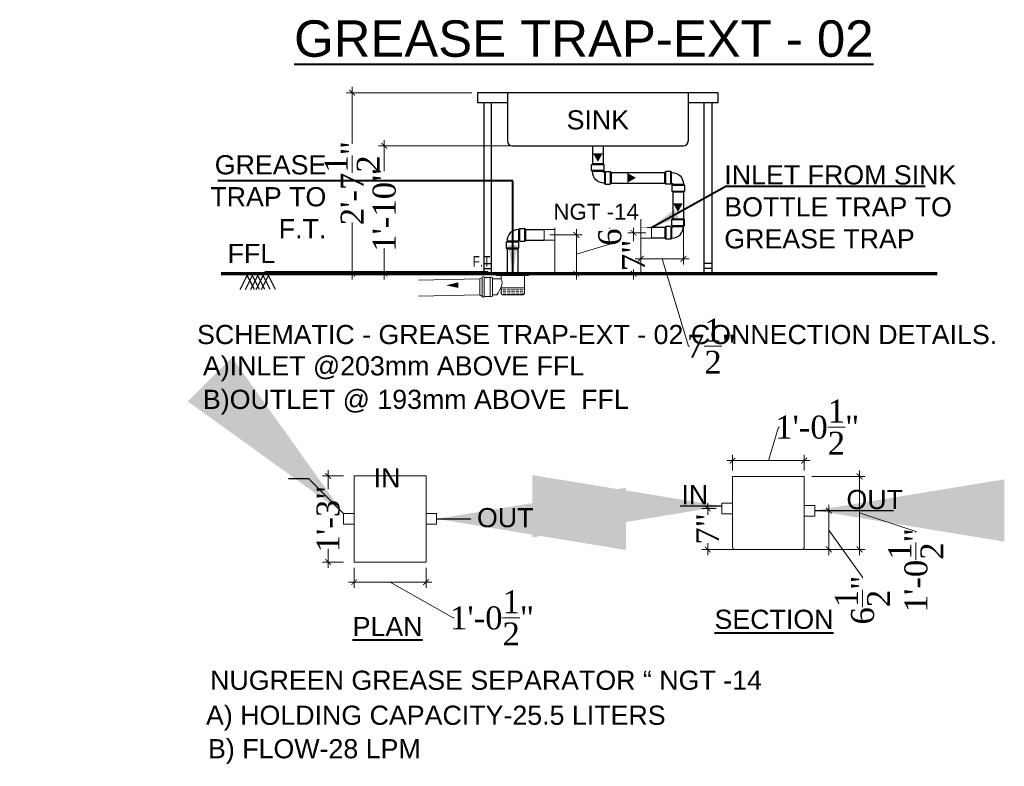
# Model space of a CAD drawing. Header units: inches. Extents: x 119662 to 158499, y 12149 to 20675.
# Tile 9 of 97: x 119729 to 119900, y 17854 to 17984. Entities that reach past the tile are written whole.
import ezdxf
from ezdxf.enums import TextEntityAlignment as Align

# ---------------------------------------------------------------- set-up
doc = ezdxf.new("R2010")
doc.units = ezdxf.units.IN
doc.header["$MEASUREMENT"] = 0
doc.header["$PDMODE"] = 34
doc.linetypes.add('ACAD_ISO11W100', pattern=[33, 12, -3, 12, -3, 0, -3])
for name, color, linetype, lineweight in [('A-TEXTS', 4, 'Continuous', 0), ('Flow Direction', 1, 'Continuous', 0), ('GREASE TRAP', 6, 'Continuous', 5), ('JMT SOIL PIPE', 4, 'Continuous', 0), ('JMT-P-WASTE', 3, 'Continuous', 0), ('P-Waste', 4, 'ACAD_ISO11W100', 0), ('P2 WASTE', 3, 'Continuous', 0), ('PP-DIM', 7, 'Continuous', 20), ('PP-DWS', 5, 'Continuous', 25), ('PP-TEXT', 7, 'Continuous', 40), ('PP-Waste Pipe', 3, 'Continuous', 25)]:
    doc.layers.add(name, color=color, linetype=linetype, lineweight=lineweight)
doc.layers.add('Cold Hot Water', color=8, linetype='Continuous')
doc.styles.add('PDF Arial', font='arial.ttf')
doc.styles.get("Standard").update_dxf_attribs({"font": 'times.ttf', "height": 4})
doc.styles.add('TIMES NEW ROMAN', font='times.ttf', dxfattribs={"height": 4})
doc.styles.add('WMF-Arial1', font='arial.ttf')
doc.dimstyles.new('Copy of Standard', dxfattribs={"dimtxt": 60, "dimasz": 33, "dimexe": 15, "dimexo": 15, "dimgap": 15, "dimtad": 1, "dimtoh": 1, "dimdec": 0, "dimzin": 0, "dimdsep": 46, "dimtxsty": 'Standard', "dimcen": 0.09, "dimclrd": 256, "dimclre": 256, "dimclrt": 256, "dimadec": 0, "dimazin": 0, "dimtfac": 1, "dimtdec": 0, "dimtofl": 0, "dimtmove": 0, "dimatfit": 3, "dimfxl": 1, "dimtolj": 1, "dimtzin": 0, "dimlwd": -1, "dimlwe": -1, "dimarcsym": 0})
doc.dimstyles.new('PP-DIM', dxfattribs={"dimtxt": 4, "dimasz": 1, "dimexe": 1, "dimexo": 1, "dimgap": 0.09, "dimtad": 0, "dimdec": 1, "dimzin": 0, "dimdsep": 46, "dimlunit": 4, "dimtxsty": 'TIMES NEW ROMAN', "dimblk": 'ARCHTICK', "dimcen": 0.09, "dimdle": 1, "dimclrd": 256, "dimclre": 256, "dimclrt": 256, "dimadec": 0, "dimazin": 0, "dimtfac": 1, "dimtdec": 4, "dimtofl": 0, "dimtmove": 1, "dimatfit": 3, "dimfxl": 1, "dimtolj": 1, "dimtzin": 0, "dimlwd": -1, "dimlwe": -1, "dimarcsym": 0})

# ---------------------------------------------------------------- blocks, each defined once
blk = doc.blocks.new('_ArchTick')
at = {"color": 251, "linetype": 'ByBlock', "const_width": 0.15}
blk.add_lwpolyline([(-0.5, -0.5), (0.5, 0.5)], dxfattribs=at)
blk = doc.blocks.new('*D612')
at = {"layer": 'Defpoints', "color": 0, "transparency": 16777216}
for p in [(119808.49, 17971.71), (119786.64, 17940.19), (119808.49, 17940.19)]:
    blk.add_point(p, dxfattribs=at)
at = {"layer": 'PP-DIM', "transparency": 16777216}
for p, q in [((119807.49, 17971.71), (119785.64, 17971.71)), ((119786.64, 17972.71), (119786.64, 17962.81)), ((119786.64, 17939.19), (119786.64, 17949.09)), ((119807.49, 17940.19), (119785.64, 17940.19))]:
    blk.add_line(p, q, dxfattribs=at)
for p, rotation in [((119786.64, 17971.71), 90), ((119786.64, 17940.19), 270)]:
    blk.add_blockref('_ArchTick', p, dxfattribs=dict(at, rotation=rotation))
at = {"layer": 'PP-DIM', "transparency": 16777216, "insert": (119786.64, 17955.95), "char_height": 4, "attachment_point": 5, "rotation": 90, "style": 'TIMES NEW ROMAN'}
blk.add_mtext('\\A1;2\'-7{\\H1.000000x;\\S1/2;}"', dxfattribs=at)
blk = doc.blocks.new('*D613')
at = {"layer": 'Defpoints', "color": 0, "transparency": 16777216}
for p in [(119821.45, 17962.44), (119792.24, 17940.19), (119824.7, 17940.19)]:
    blk.add_point(p, dxfattribs=at)
at = {"layer": 'PP-DIM', "transparency": 16777216}
for p, q in [((119792.24, 17963.44), (119792.24, 17958.02)), ((119820.45, 17962.44), (119791.24, 17962.44)), ((119792.24, 17939.19), (119792.24, 17944.62)), ((119823.7, 17940.19), (119791.24, 17940.19))]:
    blk.add_line(p, q, dxfattribs=at)
for p, rotation in [((119792.24, 17962.44), 90), ((119792.24, 17940.19), 270)]:
    blk.add_blockref('_ArchTick', p, dxfattribs=dict(at, rotation=rotation))
at = {"layer": 'PP-DIM', "transparency": 16777216, "insert": (119792.24, 17951.32), "char_height": 4, "attachment_point": 5, "rotation": 90, "style": 'TIMES NEW ROMAN'}
blk.add_mtext('\\A1;1\'-10"', dxfattribs=at)
blk = doc.blocks.new('*D614')
at = {"layer": 'Defpoints', "color": 0, "transparency": 16777216}
for p in [(119786.11, 17904.97), (119782.46, 17889.99), (119786.11, 17889.99)]:
    blk.add_point(p, dxfattribs=at)
at = {"layer": 'PP-DIM', "transparency": 16777216}
for p, q in [((119785.11, 17904.97), (119781.46, 17904.97)), ((119782.46, 17905.97), (119782.46, 17902.7)), ((119782.46, 17888.99), (119782.46, 17892.26)), ((119785.11, 17889.99), (119781.46, 17889.99))]:
    blk.add_line(p, q, dxfattribs=at)
for p, rotation in [((119782.46, 17904.97), 90), ((119782.46, 17889.99), 270)]:
    blk.add_blockref('_ArchTick', p, dxfattribs=dict(at, rotation=rotation))
at = {"layer": 'PP-DIM', "transparency": 16777216, "insert": (119782.46, 17897.48), "char_height": 4, "attachment_point": 5, "rotation": 90, "style": 'TIMES NEW ROMAN'}
blk.add_mtext('\\A1;1\'-3"', dxfattribs=at)
blk = doc.blocks.new('*D615')
at = {"layer": 'Defpoints', "color": 0, "transparency": 16777216}
for p in [(119787, 17889.99), (119799.5, 17889.99), (119799.5, 17886.49)]:
    blk.add_point(p, dxfattribs=at)
at = {"layer": 'PP-DIM', "transparency": 16777216}
for p, q in [((119787, 17888.99), (119787, 17885.49)), ((119799.5, 17888.99), (119799.5, 17885.49)), ((119786, 17886.49), (119800.5, 17886.49)), ((119804.24, 17880.26), (119793.25, 17886.49)), ((119804.42, 17880.26), (119804.24, 17880.26))]:
    blk.add_line(p, q, dxfattribs=at)
at = {"layer": 'PP-DIM', "transparency": 16777216, "rotation": 180}
blk.add_blockref('_ArchTick', (119787, 17886.49), dxfattribs=at)
at = {"layer": 'PP-DIM', "transparency": 16777216}
blk.add_blockref('_ArchTick', (119799.5, 17886.49), dxfattribs=at)
at = {"layer": 'PP-DIM', "transparency": 16777216, "insert": (119811, 17880.26), "char_height": 4, "attachment_point": 5, "style": 'TIMES NEW ROMAN'}
blk.add_mtext('\\A1;1\'-0{\\H1.000000x;\\S1/2;}"', dxfattribs=at)
blk = doc.blocks.new('*D616')
at = {"layer": 'Defpoints', "color": 0, "transparency": 16777216}
for p in [(119865.37, 17907.64), (119852.88, 17904.9), (119865.37, 17904.9)]:
    blk.add_point(p, dxfattribs=at)
at = {"layer": 'PP-DIM', "transparency": 16777216}
for p, q in [((119860.87, 17913.47), (119859.12, 17907.64)), ((119861.05, 17913.47), (119860.87, 17913.47)), ((119852.88, 17905.9), (119852.88, 17908.64)), ((119865.37, 17905.9), (119865.37, 17908.64)), ((119851.88, 17907.64), (119866.37, 17907.64))]:
    blk.add_line(p, q, dxfattribs=at)
at = {"layer": 'PP-DIM', "transparency": 16777216, "rotation": 180}
blk.add_blockref('_ArchTick', (119852.88, 17907.64), dxfattribs=at)
at = {"layer": 'PP-DIM', "transparency": 16777216}
blk.add_blockref('_ArchTick', (119865.37, 17907.64), dxfattribs=at)
at = {"layer": 'PP-DIM', "transparency": 16777216, "insert": (119867.63, 17913.47), "char_height": 4, "attachment_point": 5, "style": 'TIMES NEW ROMAN'}
blk.add_mtext('\\A1;1\'-0{\\H1.000000x;\\S1/2;}"', dxfattribs=at)
blk = doc.blocks.new('*D617')
at = {"layer": 'Defpoints', "color": 0, "transparency": 16777216}
for p in [(119865.67, 17904.9), (119865.67, 17892.18), (119875, 17892.18)]:
    blk.add_point(p, dxfattribs=at)
at = {"layer": 'PP-DIM', "transparency": 16777216}
for p, q in [((119866.67, 17904.9), (119876, 17904.9)), ((119875, 17905.9), (119875, 17891.18)), ((119884.81, 17895.31), (119875, 17898.54)), ((119884.81, 17895.13), (119884.81, 17895.31)), ((119866.67, 17892.18), (119876, 17892.18))]:
    blk.add_line(p, q, dxfattribs=at)
for p, rotation in [((119875, 17904.9), 90), ((119875, 17892.18), 270)]:
    blk.add_blockref('_ArchTick', p, dxfattribs=dict(at, rotation=rotation))
at = {"layer": 'PP-DIM', "transparency": 16777216, "insert": (119884.81, 17888.55), "char_height": 4, "attachment_point": 5, "rotation": 90, "style": 'TIMES NEW ROMAN'}
blk.add_mtext('\\A1;1\'-0{\\H1.000000x;\\S1/2;}"', dxfattribs=at)
blk = doc.blocks.new('*D630')
at = {"layer": 'Defpoints', "color": 0, "transparency": 16777216}
for p in [(119851.04, 17899.3), (119848.55, 17892.18), (119854.58, 17892.18)]:
    blk.add_point(p, dxfattribs=at)
at = {"layer": 'PP-DIM', "transparency": 16777216}
for p, q in [((119850.04, 17899.3), (119847.55, 17899.3)), ((119848.55, 17900.3), (119848.55, 17898.2)), ((119848.55, 17891.18), (119848.55, 17893.27)), ((119853.58, 17892.18), (119847.55, 17892.18))]:
    blk.add_line(p, q, dxfattribs=at)
for p, rotation in [((119848.55, 17899.3), 90), ((119848.55, 17892.18), 270)]:
    blk.add_blockref('_ArchTick', p, dxfattribs=dict(at, rotation=rotation))
at = {"layer": 'PP-DIM', "transparency": 16777216, "insert": (119848.55, 17895.74), "char_height": 4, "attachment_point": 5, "rotation": 90, "style": 'TIMES NEW ROMAN'}
blk.add_mtext('\\A1;7"', dxfattribs=at)
blk = doc.blocks.new('*D631')
at = {"layer": 'Defpoints', "color": 0, "transparency": 16777216}
for p in [(119867.21, 17898.93), (119863.54, 17892.18), (119869.65, 17892.18)]:
    blk.add_point(p, dxfattribs=at)
at = {"layer": 'PP-DIM', "transparency": 16777216}
for p, q in [((119869.65, 17899.93), (119869.65, 17891.18)), ((119868.21, 17898.93), (119870.65, 17898.93)), ((119875.51, 17887.34), (119869.65, 17895.55)), ((119864.54, 17892.18), (119870.65, 17892.18)), ((119875.51, 17887.16), (119875.51, 17887.34))]:
    blk.add_line(p, q, dxfattribs=at)
for p, rotation in [((119869.65, 17898.93), 90), ((119869.65, 17892.18), 270)]:
    blk.add_blockref('_ArchTick', p, dxfattribs=dict(at, rotation=rotation))
at = {"layer": 'PP-DIM', "transparency": 16777216, "insert": (119875.51, 17883.36), "char_height": 4, "attachment_point": 5, "rotation": 90, "style": 'TIMES NEW ROMAN'}
blk.add_mtext('\\A1;6{\\H1.000000x;\\S1/2;}"', dxfattribs=at)
blk = doc.blocks.new('BEND 90-PP')
for p, q in [((-143.9, 124.6), (-137, 131.5)), ((-55.2, 124.6), (-143.9, 124.6)), ((-143.9, 89.9), (-143.9, 124.6)), ((-55.2, 89.9), (-143.9, 89.9)), ((-143.9, 89.9), (-137, 83.1)), ((-62, 131.5), (-137, 131.5)), ((-62, 83.1), (-137, 83.1)), ((-137, 80.7), (-137, 83.1)), ((-62, 131.5), (-55.2, 124.6)), ((-62, 83.1), (-55.2, 89.9)), ((-55.2, 89.9), (-55.2, 124.6)), ((-48.4, 81.8), (-55.2, 75)), ((-55.2, 75), (-55.2, 0)), ((-48.4, 81.8), (-48.4, -6.8)), ((-48.4, 81.8), (-6.8, 81.8)), ((-6.8, 81.8), (-6.8, -6.8)), ((0, 75), (-6.8, 81.8)), ((0, 75), (0, 0)), ((0, 75), (0, 0)), ((-48.4, -6.8), (-55.2, 0)), ((-6.8, -6.8), (0, 0)), ((-48.4, -6.8), (-6.8, -6.8))]:
    blk.add_line(p, q)
for centre, radius, start, end in [((-57.2, 79.9), 79.9, 179.41802, 271.37897), ((-53.4, 83.4), 8.64, 182.62253, 258.08047)]:
    blk.add_arc(centre, radius, start, end)
blk = doc.blocks.new('RHEHFTH')
at = {"layer": 'JMT SOIL PIPE', "linetype": 'Continuous', "ltscale": 2}
h = blk.add_hatch(dxfattribs=at)
h.set_pattern_fill('FLEX', color=4, scale=25.42805, style=0)
h.set_pattern_definition([(7e-15, (-5263673.425, 1425952.74), (0, 19.0710374), [19.0710374, -19.0710374]), (45, (-5263654.354, 1425952.74), (1e-15, 19.071037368), [4.76775935, -17.43500107, 4.76775935, -26.97051977])])
edge = h.paths.add_edge_path()
edge.add_line((419343.4, 116212.2), (419343.4, 116166.6))
edge.add_ellipse((419362.5, 116166.6), major_axis=(13.5, 13.5), ratio=1, start_angle=135, end_angle=225)
edge.add_line((419362.5, 116147.5), (419534.1, 116147.5))
edge.add_ellipse((419534.1, 116166.6), major_axis=(-13.5, 13.5), ratio=1, start_angle=135, end_angle=225)
edge.add_line((419553.2, 116166.6), (419553.2, 116212.2))
edge.add_line((419553.2, 116212.2), (419343.4, 116212.2))
at = {"color": 7}
for p, q in [((419499.2, 116326.8), (419334, 116326.8)), ((419489.7, 116338.2), (419407.1, 116338.2))]:
    blk.add_line(p, q, dxfattribs=at)
at = {"layer": 'JMT-P-WASTE'}
for p, q in [((419343.4, 116319.2), (419343.4, 116290.5)), ((419553.2, 116319.2), (419553.2, 116166.6)), ((419343.4, 116290.5), (419265.4, 116290.5)), ((419343.4, 116220.5), (419343.4, 116166.6)), ((419305.3, 116147.5), (419265.4, 116147.5)), ((419534.1, 116147.5), (419362.5, 116147.5))]:
    blk.add_line(p, q, dxfattribs=at)
at = {"layer": 'JMT-P-WASTE', "color": 3}
blk.add_line((419549.4, 116323), (419347.2, 116323), dxfattribs=at)
at = {"layer": 'JMT-P-WASTE', "color": 8}
blk.add_line((419553.2, 116212.2), (419343.4, 116212.2), dxfattribs=at)
at = {"layer": 'JMT-P-WASTE', "color": 1}
blk.add_lwpolyline([(418853, 116233.6, 0, 50.3, 0), (418960.8, 116235.5, 50.3, 50.3, 0)], format="xyseb", dxfattribs=at)
at = {"layer": 'JMT-P-WASTE', "color": 3}
for centre, start, end in [((419347.2, 116319.2), 90, 180), ((419549.4, 116319.2), 0, 90)]:
    blk.add_arc(centre, 3.81, start, end, dxfattribs=at)
at = {"layer": 'JMT-P-WASTE'}
for centre, radius, start, end in [((418970.8, 116368.8), 401, 326.50713, 338.28955), ((419274.9, 116255.5), 77, 332.9157, 27.0843), ((419362.5, 116166.6), 19.1, 180, 270), ((419534.1, 116166.6), 19.1, 270, 0)]:
    blk.add_arc(centre, radius, start, end, dxfattribs=at)
at = {"layer": 'P-Waste', "color": 3}
for p, q in [((419344.4, 116338.2), (419344.4, 116337.3)), ((419344.4, 116337.3), (419368.8, 116337.3)), ((419546, 116337.3), (419521.6, 116337.3)), ((419546, 116338.2), (419546, 116337.3))]:
    blk.add_line(p, q, dxfattribs=at)
blk.add_lwpolyline([(419521.5, 116338.2), (419588.2, 116338.2), (419588.2, 116323), (419302.2, 116323), (419302.2, 116338.2), (419368.9, 116338.2)], dxfattribs=at)
blk.add_arc((419445.2, 116586.2), 259.4, 252.89795, 287.10205, dxfattribs=at)
at = {"layer": 'P2 WASTE'}
for p, q in [((419174.4, 116303.5), (419153.6, 116291.2)), ((419174.4, 116303.5), (419174.4, 116134.4)), ((419190, 116303.5), (419190, 116134.4)), ((419243.9, 116303.5), (419190, 116303.5)), ((419243.9, 116303.5), (419243.9, 116134.4)), ((419153.6, 116291.2), (418602.2, 116279.9)), ((419153.6, 116148.2), (419153.6, 116291.2)), ((419153.6, 116148.2), (418602.2, 116136.8)), ((419174.4, 116134.4), (419153.6, 116148.2)), ((419243.9, 116134.4), (419190, 116134.4))]:
    blk.add_line(p, q, dxfattribs=at)
blk.add_lwpolyline([(419265.4, 116295.7), (419265.4, 116219.7), (419265.4, 116142.2)], dxfattribs=at)
for centre, radius, start, end in [((419182.2, 116303.5), 7.8, 0, 180), ((419253.7, 116297), 11.8, 353.65981, 146.48484), ((419182.2, 116134.4), 7.8, 180, 0), ((419253.7, 116140.9), 11.8, 213.51516, 6.34019)]:
    blk.add_arc(centre, radius, start, end, dxfattribs=at)
at = {"layer": 'A-TEXTS', "style": 'WMF-Arial1', "width": 0.8}
blk.add_text('F.T', height=95.36, rotation=359.99867, dxfattribs=at).set_placement((419087.3, 116399.9, 0))
blk = doc.blocks.new('*D632')
at = {"layer": 'Defpoints', "color": 0, "transparency": 16777216}
for p in [(119838.76, 17947.31), (119835.63, 17940.19), (119838.76, 17940.19)]:
    blk.add_point(p, dxfattribs=at)
at = {"layer": 'PP-DIM', "transparency": 16777216}
for p, q in [((119837.76, 17947.31), (119834.63, 17947.31)), ((119835.63, 17948.31), (119835.63, 17945.85)), ((119835.63, 17939.19), (119835.63, 17940.92)), ((119837.76, 17940.19), (119834.63, 17940.19))]:
    blk.add_line(p, q, dxfattribs=at)
for p, rotation in [((119835.63, 17947.31), 90), ((119835.63, 17940.19), 270)]:
    blk.add_blockref('_ArchTick', p, dxfattribs=dict(at, rotation=rotation))
at = {"layer": 'PP-DIM', "transparency": 16777216, "insert": (119835.63, 17943.38), "char_height": 4, "attachment_point": 5, "rotation": 90, "style": 'TIMES NEW ROMAN'}
blk.add_mtext('\\A1;7"', dxfattribs=at)
blk = doc.blocks.new('*D633')
at = {"layer": 'Defpoints', "color": 0, "transparency": 16777216}
for p in [(119820.09, 17946.94), (119820.09, 17940.19), (119825.68, 17940.19)]:
    blk.add_point(p, dxfattribs=at)
at = {"layer": 'PP-DIM', "transparency": 16777216}
for p, q in [((119825.68, 17947.94), (119825.68, 17939.19)), ((119821.09, 17946.94), (119826.68, 17946.94)), ((119831.5, 17945.32), (119825.68, 17943.57)), ((119831.5, 17945.5), (119831.5, 17945.32)), ((119821.09, 17940.19), (119826.68, 17940.19))]:
    blk.add_line(p, q, dxfattribs=at)
for p, rotation in [((119825.68, 17946.94), 90), ((119825.68, 17940.19), 270)]:
    blk.add_blockref('_ArchTick', p, dxfattribs=dict(at, rotation=rotation))
at = {"layer": 'PP-DIM', "transparency": 16777216, "insert": (119831.5, 17949.3), "char_height": 4, "attachment_point": 5, "rotation": 90, "style": 'TIMES NEW ROMAN'}
blk.add_mtext('\\A1;6{\\H1.000000x;\\S1/2;}"', dxfattribs=at)
blk = doc.blocks.new('*D634')
at = {"layer": 'Defpoints', "color": 0, "transparency": 16777216}
for p in [(119836.92, 17950.68), (119844.33, 17950.68), (119836.92, 17942.8)]:
    blk.add_point(p, dxfattribs=at)
at = {"layer": 'PP-DIM', "transparency": 16777216}
for p, q in [((119836.92, 17949.68), (119836.92, 17941.8)), ((119844.33, 17949.68), (119844.33, 17941.8)), ((119845.33, 17942.8), (119835.92, 17942.8)), ((119845.2, 17927.57), (119840.63, 17942.8)), ((119845.38, 17927.57), (119845.2, 17927.57))]:
    blk.add_line(p, q, dxfattribs=at)
at = {"layer": 'PP-DIM', "transparency": 16777216, "rotation": 180}
blk.add_blockref('_ArchTick', (119836.92, 17942.8), dxfattribs=at)
at = {"layer": 'PP-DIM', "transparency": 16777216}
blk.add_blockref('_ArchTick', (119844.33, 17942.8), dxfattribs=at)
at = {"layer": 'PP-DIM', "transparency": 16777216, "insert": (119849.2, 17927.57), "char_height": 4, "attachment_point": 5, "style": 'TIMES NEW ROMAN'}
blk.add_mtext('\\A1;7{\\H1.000000x;\\S1/2;}"', dxfattribs=at)

msp = doc.modelspace()

# ---------------------------------------------------------------- linework, layer by layer
at = {"color": 0}
for p, q in [((119808.49, 17971.71, -2910190.09), (119808.49, 17969.97, -2910190.09)), ((119850.36, 17971.71, -2910190.09), (119808.49, 17971.71, -2910190.09)), ((119813.67, 17971.71, -2910190.09), (119813.67, 17963.31, -2910190.09)), ((119845.19, 17963.19, -2910190.09), (119845.19, 17971.71, -2910190.09)), ((119850.36, 17969.97, -2910190.09), (119850.36, 17971.71, -2910190.09)), ((119808.49, 17969.97, -2910190.09), (119813.67, 17969.97, -2910190.09)), ((119809.58, 17969.97, -2910190.09), (119809.58, 17940.19, -2910190.09)), ((119810.89, 17944.56, -2910190.09), (119810.89, 17969.97, -2910190.09)), ((119845.19, 17969.97, -2910190.09), (119850.36, 17969.97, -2910190.09)), ((119847.96, 17940.19, -2910190.09), (119847.96, 17969.97, -2910190.09)), ((119849.27, 17969.97, -2910190.09), (119849.27, 17940.19, -2910190.09)), ((119814.54, 17962.44, -2910190.09), (119844.31, 17962.44, -2910190.09)), ((119810.89, 17940.19, -2910190.09), (119810.89, 17946.3, -2910190.09)), ((119810.35, 17940.5, -2910190.09), (119771.44, 17940.5, -2910190.09)), ((119807.29, 17940.5, -2910190.09), (119776.94, 17940.5, -2910190.09)), ((119809.58, 17941.94, -2910190.09), (119810.89, 17941.94, -2910190.09)), ((119809.58, 17941.07, -2910190.09), (119810.89, 17941.07, -2910190.09)), ((119849.27, 17941.94, -2910190.09), (119847.96, 17941.94, -2910190.09)), ((119849.27, 17941.07, -2910190.09), (119847.96, 17941.07, -2910190.09)), ((119767.16, 17937.44, -2910190.09), (119768.38, 17939.89, -2910190.09)), ((119768.08, 17937.44, -2910190.09), (119769.3, 17939.89, -2910190.09)), ((119769.61, 17937.44, -2910190.09), (119768.38, 17939.89, -2910190.09)), ((119769, 17937.44, -2910190.09), (119770.22, 17939.89, -2910190.09)), ((119770.52, 17937.44, -2910190.09), (119769.3, 17939.89, -2910190.09)), ((119769.91, 17937.44, -2910190.09), (119771.13, 17939.89, -2910190.09)), ((119771.44, 17937.44, -2910190.09), (119770.22, 17939.89, -2910190.09)), ((119770.83, 17937.44, -2910190.09), (119772.05, 17939.89, -2910190.09)), ((119772.36, 17937.44, -2910190.09), (119771.13, 17939.89, -2910190.09)), ((119773.27, 17937.44, -2910190.09), (119772.05, 17939.89, -2910190.09)), ((119809.58, 17940.19, -2910190.09), (119810.89, 17940.19, -2910190.09)), ((119849.27, 17940.19, -2910190.09), (119847.96, 17940.19, -2910190.09))]:
    msp.add_line(p, q, dxfattribs=at)
at = {"color": 7, "const_width": 0.611, "elevation": -2910190.09}
msp.add_lwpolyline([(119763.8, 17940.19), (119888.57, 17940.19)], dxfattribs=at)
at = {"color": 7}
for centre, start, end in [((119814.54, 17963.31, -2910190.09), 180, 270), ((119844.31, 17963.31, -2910190.09), 270, 0)]:
    msp.add_arc(centre, 0.872, start, end, dxfattribs=at)
at = {"layer": 'Flow Direction', "elevation": -2910190.09}
for points in [[(119829.43, 17959.66, 0, 1.67, 0), (119829.43, 17961.15, 1.67, 1.67, 0)], [(119836.07, 17956.88, 0, 1.67, 0), (119834.57, 17956.88, 1.67, 1.67, 0)], [(119843.37, 17950.94, 0, 1.67, 0), (119843.37, 17952.44, 1.67, 1.67, 0)]]:
    msp.add_lwpolyline(points, format="xyseb", dxfattribs=at)
at = {"layer": 'GREASE TRAP'}
for p, q in [((119836.92, 17952.91, -2910190.09), (119821.93, 17952.91, -2910190.09)), ((119821.93, 17952.91, -2910190.09), (119821.93, 17940.64, -2910190.09)), ((119836.92, 17940.64, -2910190.09), (119836.92, 17952.91, -2910190.09)), ((119821.93, 17947.87, -2910190.09), (119820.09, 17947.87, -2910190.09)), ((119820.09, 17947.87, -2910190.09), (119820.09, 17946.01, -2910190.09)), ((119836.92, 17948.24, -2910190.09), (119838.76, 17948.24, -2910190.09)), ((119838.76, 17948.24, -2910190.09), (119838.76, 17946.39, -2910190.09)), ((119821.93, 17946.01, -2910190.09), (119820.09, 17946.01, -2910190.09)), ((119836.92, 17946.39, -2910190.09), (119838.76, 17946.39, -2910190.09)), ((119822.37, 17940.19, -2910190.09), (119836.48, 17940.19, -2910190.09)), ((119787, 17889.99, -2910190.09), (119787, 17904.97, -2910190.09)), ((119787, 17904.97, -2910190.09), (119799.5, 17904.97, -2910190.09)), ((119799.5, 17904.97, -2910190.09), (119799.5, 17889.99, -2910190.09)), ((119852.88, 17904.9, -2910190.09), (119865.37, 17904.9, -2910190.09)), ((119852.88, 17892.62, -2910190.09), (119852.88, 17904.9, -2910190.09)), ((119865.37, 17904.9, -2910190.09), (119865.37, 17892.62, -2910190.09)), ((119852.88, 17900.22, -2910190.09), (119851.04, 17900.22, -2910190.09)), ((119851.04, 17900.22, -2910190.09), (119851.04, 17898.37, -2910190.09)), ((119865.37, 17899.85, -2910190.09), (119867.21, 17899.85, -2910190.09)), ((119867.21, 17899.85, -2910190.09), (119867.21, 17898, -2910190.09)), ((119787, 17898.41, -2910190.09), (119785.16, 17898.41, -2910190.09)), ((119785.16, 17898.41, -2910190.09), (119785.16, 17896.55, -2910190.09)), ((119799.5, 17898.41, -2910190.09), (119801.33, 17898.41, -2910190.09)), ((119801.33, 17898.41, -2910190.09), (119801.33, 17896.55, -2910190.09)), ((119852.88, 17898.37, -2910190.09), (119851.04, 17898.37, -2910190.09)), ((119865.37, 17898, -2910190.09), (119867.21, 17898, -2910190.09)), ((119787, 17896.55, -2910190.09), (119785.16, 17896.55, -2910190.09)), ((119799.5, 17896.55, -2910190.09), (119801.33, 17896.55, -2910190.09)), ((119864.93, 17892.18, -2910190.09), (119853.32, 17892.18, -2910190.09)), ((119799.5, 17889.99, -2910190.09), (119787, 17889.99, -2910190.09))]:
    msp.add_line(p, q, dxfattribs=at)
for centre, start, end in [((119822.37, 17940.64, -2910190.09), 180, 270), ((119836.48, 17940.64, -2910190.09), 270, 0), ((119853.32, 17892.62, -2910190.09), 180, 270), ((119864.93, 17892.62, -2910190.09), 270, 0)]:
    msp.add_arc(centre, 0.445, start, end, dxfattribs=at)
at = {"layer": 'PP-Waste Pipe', "ltscale": 0.25}
for p, q in [((119828.5, 17962.44, -2910190.09), (119828.5, 17959.34, -2910190.09)), ((119830.35, 17962.44, -2910190.09), (119830.35, 17959.34, -2910190.09)), ((119831.75, 17957.81, -2910190.09), (119841.08, 17957.81, -2910190.09)), ((119831.75, 17955.95, -2910190.09), (119841.08, 17955.95, -2910190.09)), ((119842.48, 17954.42, -2910190.09), (119842.48, 17949.77, -2910190.09)), ((119844.33, 17954.42, -2910190.09), (119844.33, 17949.77, -2910190.09)), ((119816.86, 17947.87, -2910190.09), (119820.09, 17947.87, -2910190.09)), ((119841.08, 17948.24, -2910190.09), (119838.76, 17948.24, -2910190.09)), ((119816.86, 17946.01, -2910190.09), (119820.09, 17946.01, -2910190.09)), ((119841.08, 17946.39, -2910190.09), (119838.76, 17946.39, -2910190.09)), ((119813.61, 17944.48, -2910190.09), (119813.61, 17940.19, -2910190.09)), ((119815.47, 17944.48, -2910190.09), (119815.47, 17940.19, -2910190.09))]:
    msp.add_line(p, q, dxfattribs=at)

# ---------------------------------------------------------------- block references
at = {"layer": 'PP-DWS', "ltscale": 0.25, "xscale": 0.01944681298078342, "yscale": 0.01944681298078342, "zscale": 0.01944681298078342}
msp.add_blockref('RHEHFTH', (111657.69, 15677.79, -2910190.09), dxfattribs=at)
at = {"layer": 'PP-Waste Pipe', "ltscale": 0.25}
for p, xscale, yscale, zscale, rotation in [((119828.5, 17959.34, -2910190.09), -0.02472068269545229, 0.02472068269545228, 0.02472068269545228, 269.9999999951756), ((119844.33, 17954.42, -2910190.09), -0.02472068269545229, 0.02472068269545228, 0.02472068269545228, 89.99999999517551), ((119844.33, 17949.77, -2910190.09), 0.02472068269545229, 0.02472068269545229, 0.02472068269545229, 90.00000000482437), ((119813.61, 17944.48, -2910190.09), 0.02472068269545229, 0.02472068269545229, 0.02472068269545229, 270.0000000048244)]:
    msp.add_blockref('BEND 90-PP', p, dxfattribs=dict(at, xscale=xscale, yscale=yscale, zscale=zscale, rotation=rotation))

# ---------------------------------------------------------------- texts
at = {"layer": 'PP-TEXT', "style": 'PDF Arial'}
for s, height, p in [('SINK', 3.337, (119829.43, 17965.31, -2910190.09)), ('SCHEMATIC - GREASE TRAP-EXT - 02 CONNECTION DETAILS.', 3.3373, (119829.3, 17927.93, -2910190.09))]:
    msp.add_text(s, height=height, dxfattribs=at).set_placement(p, align=Align.CENTER)
msp.add_text('FFL', height=3.337, dxfattribs=at).set_placement((119764.95, 17942.03, -2910190.09))
for s, insert, char_height, width, attachment_point in [('{\\LGREASE TRAP-EXT - 02}', (119776.53, 17984.3, -5820380.18), 6.3409, 100.9087, 1), ('GREASE TRAP TO F.T.', (119782.14, 17960.82), 3.3373, 29.5124, 3), ('INLET FROM SINK BOTTLE TRAP TO GREASE TRAP', (119851.45, 17959.06), 3.3373, 52.1669, 1), ('A)INLET @203mm ABOVE FFL', (119760.65, 17923.64), 3.3373, 67.859, 4), ('B)OUTLET @ 193mm ABOVE  FFL', (119760.65, 17917.81), 3.3373, 73.9665, 4), ('IN', (119795.05, 17904.64, -2910190.09), 3.337, 44.3333, 6), ('IN', (119848.64, 17901.72, -2910190.09), 3.337, 4.8386, 6), ('OUT', (119872.72, 17900.85, -2910190.09), 3.337, 10.0675, 4), ('\\pi17.405;OUT', (119790.97, 17897.69, -2910190.09), 3.3373, 44.3333, 4), ('\\pi0.80201;{\\LPLAN}', (119785.92, 17878.75, -2910190.09), 3.3373, 13.041, 4), ('\\pi12.101;{\\LSECTION}', (119837.64, 17879.99, -2910190.09), 3.3373, 44.3333, 4), ('NUGREEN GREASE SEPARATOR “ NGT -14', (119761.9, 17869.38, -2910190.09), 3.3373, 101.7995, 4), ('\\pi32.705;A) HOLDING CAPACITY-25.5 LITERS', (119728.48, 17862.81, -2910190.09), 3.3373, 145.2214, 4), ('\\pi1.0391;B) FLOW-28 LPM', (119760.5, 17856.98, -2910190.09), 3.3373, 38.4287, 4)]:
    msp.add_mtext(s, dxfattribs=dict(at, insert=insert, char_height=char_height, width=width, attachment_point=attachment_point))

# ---------------------------------------------------------------- dimensions: what is measured, and where the dimension line sits
at = {"layer": 'PP-DIM'}
for base, p1, p2, angle, picture, middle in [((119786.64, 17940.19, -2910190.09), (119808.49, 17971.71, -2910190.09), (119808.49, 17940.19, -2910190.09), 90, '*D612', (119786.64, 17955.95, -2910190.09)), ((119792.2392, 17940.1932, -2910190.0914), (119821.4482, 17962.4418, -2910190.0914), (119824.7001, 17940.1932, -2910190.0914), 90, '*D613', (119792.2392, 17951.3175, -2910190.0914)), ((119782.46, 17889.99, -2910190.09), (119786.11, 17904.97, -2910190.09), (119786.11, 17889.99, -2910190.09), 270, '*D614', (119782.46, 17897.48, -2910190.09)), ((119848.55, 17892.18, -2910190.09), (119851.04, 17899.3, -2910190.09), (119854.58, 17892.18, -2910190.09), 90, '*D630', (119848.55, 17895.74, -2910190.09))]:
    dim = msp.add_linear_dim(base=base, p1=p1, p2=p2, angle=angle, dimstyle='PP-DIM', dxfattribs=at)
    dim.commit()
    dim.dimension.update_dxf_attribs({"geometry": picture, "text_midpoint": middle})
dim = msp.add_aligned_dim(p1=(119820.0932, 17946.9419, -2910190.0914), p2=(119820.0932, 17940.1932, -2910190.0914), distance=5.5835, dimstyle='PP-DIM', dxfattribs=at)
dim.commit()
dim.dimension.update_dxf_attribs({"geometry": '*D633', "text_midpoint": (119831.5043, 17945.5858, -2910190.0914)})
for base, p1, p2, angle, picture, middle, dimtype in [((119835.63, 17940.19, -2910190.09), (119838.76, 17947.31, -2910190.09), (119838.76, 17940.19, -2910190.09), 270, '*D632', (119835.63, 17943.38, -2910190.09), 161), ((119875, 17892.18, -2910190.09), (119865.67, 17904.9, -2910190.09), (119865.67, 17892.18, -2910190.09), 270, '*D617', (119884.81, 17895.04, -2910190.09), 161), ((119869.6519, 17892.177, -2910190.0914), (119867.2074, 17898.9263, -2910190.0914), (119863.5371, 17892.177, -2910190.0914), 90, '*D631', (119875.5141, 17887.073, -2910190.0914), 160)]:
    dim = msp.add_linear_dim(base=base, p1=p1, p2=p2, angle=angle, dimstyle='PP-DIM', dxfattribs=at)
    dim.commit()
    dim.dimension.update_dxf_attribs({"geometry": picture, "text_midpoint": middle, "dimtype": dimtype})
dim = msp.add_linear_dim(base=(119865.37, 17907.64, -2910190.09), p1=(119852.88, 17904.9, -2910190.09), p2=(119865.37, 17904.9, -2910190.09), dimstyle='PP-DIM', dxfattribs=at)
dim.commit()
dim.dimension.update_dxf_attribs({"geometry": '*D616', "text_midpoint": (119861.14, 17913.47, -2910190.09)})
dim = msp.add_linear_dim(base=(119799.5, 17886.49, -2910190.09), p1=(119787, 17889.99, -2910190.09), p2=(119799.5, 17889.99, -2910190.09), dimstyle='PP-DIM', dxfattribs=at)
dim.commit()
dim.dimension.update_dxf_attribs({"geometry": '*D615', "text_midpoint": (119804.51, 17880.26, -2910190.09), "dimtype": 160})

# ---------------------------------------------------------------- leaders
at = {"layer": 'Cold Hot Water'}
for points, override in [([(119785.16, 17898.41, -2910190.09), (119779.1, 17904.49, -2910190.09), (119775.53, 17904.49, -2910190.09)], {"dimgap": 24, "dimtad": 0, "dimfxl": 12, "dimtfill": 1, "dimarcsym": 1}), ([(119851.04, 17899.7, -2910190.09), (119843.77, 17899.7, -2910190.09)], {"dimgap": 24, "dimtad": 0, "dimfxl": 12, "dimtfill": 1, "dimarcsym": 1}), ([(119801.33, 17897.5, -2910190.09), (119807.31, 17897.5, -2910190.09)], {"dimtad": 0, "dimfxl": 12, "dimtfill": 1, "dimarcsym": 1}), ([(119867.21, 17898.96, -2910190.09), (119880.93, 17898.96, -2910190.09)], {"dimgap": 24, "dimtad": 0, "dimfxl": 12, "dimtfill": 1, "dimarcsym": 1})]:
    msp.add_leader(points, dimstyle='Copy of Standard', override=override, dxfattribs=at)
at = {"layer": 'PP-TEXT'}
for points in [[(119814.62, 17940.19, -2910190.09), (119814.62, 17956.37, -2910190.09), (119763.25, 17956.37, -2910190.09)], [(119838.76, 17948.24, -2910190.09), (119851.71, 17955.41, -2910190.09), (119886.4, 17955.41, -2910190.09)]]:
    msp.add_leader(points, dimstyle='PP-DIM', override={"dimasz": 5}, dxfattribs=at)

# ---------------------------------------------------------------- next in the draw order: texts
at = {"layer": 'PP-TEXT', "insert": (119836.57, 17950.96, -2910190.09), "char_height": 2.781, "width": 14.6411, "attachment_point": 6, "style": 'PDF Arial', "bg_fill": 2}
msp.add_mtext('NGT -14', dxfattribs=at)

# ---------------------------------------------------------------- next in the draw order: dimensions: what is measured, and where the dimension line sits
at = {"layer": 'PP-DIM'}
dim = msp.add_aligned_dim(p1=(119844.33, 17950.68, -2910190.09), p2=(119836.92, 17950.68, -2910190.09), distance=7.88, dimstyle='PP-DIM', dxfattribs=at)
dim.commit()
dim.dimension.update_dxf_attribs({"geometry": '*D634', "text_midpoint": (119845.47, 17927.57, -2910190.09)})

doc.saveas('drawing.dxf')
